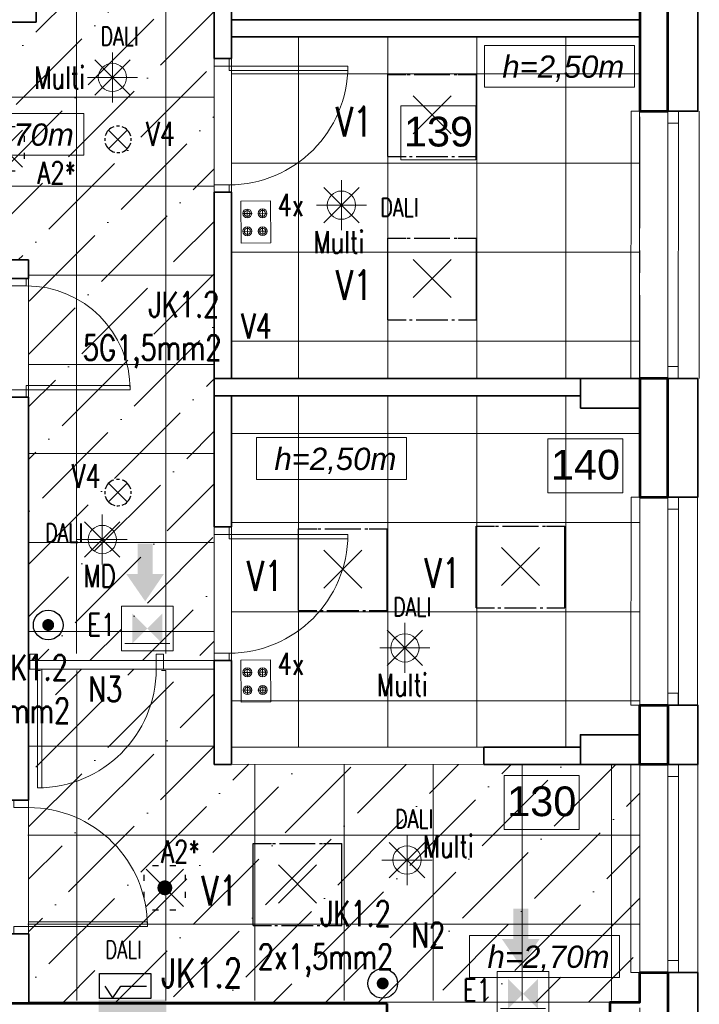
# Model space of a CAD drawing. Header units: millimetres. Extents: x 71658 to 298332, y -154437 to -30421.
# Tile 153 of 155: x 123699 to 128276, y -44156 to -37524. Entities that reach past the tile are written whole.
import ezdxf
from ezdxf import colors
from ezdxf.entities.mleader import LeaderData, LeaderLine
from ezdxf.enums import TextEntityAlignment as Align
from ezdxf.math import Vec2, Vec3

# ---------------------------------------------------------------- set-up
doc = ezdxf.new("R2010")
doc.units = ezdxf.units.MM
doc.header["$LTSCALE"] = 500
doc.header["$MEASUREMENT"] = 0
for name, pattern in [('Center', [48, 30, -6, 6, -6]), ('Hidden', [3, 2, -1]), ('Solid Line', [0])]:
    doc.linetypes.add(name, pattern=pattern)
doc.layers.get('0').update_dxf_attribs({"color": 250, "lineweight": 5})
doc.layers.get('Defpoints').update_dxf_attribs({"lineweight": 9})
for name, color, linetype, lineweight in [('A-02-PEENJOON', 7, 'Continuous', 0), ('A-04-JÄMEJOON', 7, 'Continuous', 35), ('A-06-TELJED', 253, 'Center', 0), ('A-13-UKS', 250, 'Continuous', 5), ('A-_ROOMNAME_A', 251, 'Continuous', 9), ('k-jämejoon', 250, 'Continuous', 35), ('SA_Ripplagi', 45, 'Continuous', 9), ('VAL_TING', 7, 'Continuous', 18), ('VAL_TXT', 5, 'Continuous', 15)]:
    doc.layers.add(name, color=color, linetype=linetype, lineweight=lineweight)
doc.styles.add('arial narrow', font='ARIALN.TTF', dxfattribs={"height": 180})
doc.styles.add('Arial_3', font='arial.ttf', dxfattribs={"height": 200})
doc.styles.add('ELEKTER', font='romans.shx', dxfattribs={"width": 0.75})
doc.styles.add('OmaText', font='tahoma.ttf')

# ---------------------------------------------------------------- blocks, each defined once
blk = doc.blocks.new('*U62')
for points in [[(0, -50), (50, -50), (50, 50), (0, 50)], [(850, -50), (900, -50), (900, 50), (850, 50)], [(50, -50), (80, -50), (80, -850), (50, -850)]]:
    blk.add_lwpolyline(points, close=True)
blk.add_arc((50, -50), 800, 270, 0)
blk = doc.blocks.new('*U46')
for points in [[(0, -50), (50, -50), (50, 50), (0, 50)], [(750, -50), (800, -50), (800, 50), (750, 50)], [(50, -50), (80, -50), (80, -750), (50, -750)]]:
    blk.add_lwpolyline(points, close=True)
blk.add_arc((50, -50), 700, 270, 0)
blk = doc.blocks.new('*U45')
for points in [[(0, -50), (50, -50), (50, 50), (0, 50)], [(850, -50), (900, -50), (900, 50), (850, 50)], [(50, -50), (80, -50), (80, -850), (50, -850)]]:
    blk.add_lwpolyline(points, close=True)
blk.add_arc((50, -50), 800, 270, 0)
blk = doc.blocks.new('TELG')
at = {"layer": 'A-06-TELJED', "ltscale": 0.05}
blk.add_line((127874.8, -30979.5), (127874.8, -62028.4), dxfattribs=at)
blk = doc.blocks.new('ET1736')
at = {"color": 104, "true_color": 0x029e21}
for p, q in [((50, 175), (350, 175)), ((50, 175), (50, -175)), ((99.5, 150.5), (99.5, -150.5)), ((350, -175), (350, 175)), ((50, -175), (350, -175))]:
    blk.add_line(p, q, dxfattribs=at)
blk.add_solid([(99.5, 100), (299.5, 100), (299.5, -100), (99.5, -100)], dxfattribs=at)
at = {"layer": 'Defpoints', "color": 104, "true_color": 0x029e21}
for p in [(200, 175), (50, 0), (350, 0), (200, -175)]:
    blk.add_point(p, dxfattribs=at)
at = {"style": 'ELEKTER'}
for tag, p in [('TÄHIS', (400, 370)), ('RAAM', (400, 370)), ('KÕRGUS', (-190, 230))]:
    blk.add_attdef(tag, text='', height=125, dxfattribs=at).set_placement(p, align=Align.MIDDLE)
blk = doc.blocks.new('ET1781')
at = {"lineweight": 53}
blk.add_solid([(-175, 125), (175, 125), (-175, 50), (175, 50)], dxfattribs=at)
at = {"layer": 'Defpoints', "lineweight": 53}
blk.add_point((0, 50), dxfattribs=at)
at = {"lineweight": 53, "style": 'ELEKTER'}
for tag, p in [('TÄHIS', (225, 325)), ('RAAM', (225, 325)), ('KÕRGUS', (-415, 175))]:
    blk.add_attdef(tag, text='', height=125, dxfattribs=at).set_placement(p, align=Align.MIDDLE)
blk = doc.blocks.new('ET1733')
at = {"color": 94, "lineweight": 30}
for p, q in [((-125.5, -125.5), (125.5, 125.5)), ((125.5, -125.5), (-125.5, 125.5))]:
    blk.add_line(p, q, dxfattribs=at)
at = {"color": 94, "lineweight": 30, "ltscale": 100}
for points in [[(-86.8, 136.8), (-47.2, 136.8)], [(28, 136.8), (67.7, 136.8)], [(-147.9, 74.7), (-147.9, 34.1)], [(151.3, 74.7), (151.3, 34.1)], [(-147.9, -43.1), (-147.9, -83.7)], [(151.3, -43.1), (151.3, -83.7)], [(-86.8, -140.6), (-47.2, -140.6)], [(28, -140.6), (67.7, -140.6)]]:
    blk.add_lwpolyline(points, dxfattribs=at)
at = {"color": 94, "lineweight": 30, "const_width": 50}
blk.add_lwpolyline([(-25, 0, 1), (25, 0, 1)], format="xyb", close=True, dxfattribs=at)
at = {"layer": 'Defpoints', "color": 94, "lineweight": 30}
blk.add_point((0, 0), dxfattribs=at)
at = {"lineweight": 30, "style": 'ELEKTER'}
for tag, p in [('TÄHIS', (225, 355)), ('RAAM', (225, 355)), ('KÕRGUS', (-415, 230))]:
    blk.add_attdef(tag, text='', height=125, dxfattribs=at).set_placement(p, align=Align.MIDDLE)
blk = doc.blocks.new('ET1673')
at = {"lineweight": 30}
for p, q in [((-298.4, -278.9), (-298.4, 272)), ((-298.4, 272), (-175.1, 272)), ((-168.3, 272), (-147.9, 272)), ((-120.9, 272), (120.5, 272)), ((147.9, 272), (168.3, 272)), ((175.9, 272), (298.4, 272)), ((298.4, -278.9), (298.4, 272)), ((-128, -128), (128, 128)), ((128, -128), (-128, 128)), ((-298.4, -278.9), (-175.1, -278.9)), ((-151.5, -278.9), (-133.1, -278.9)), ((-107.7, -278.9), (106.2, -278.9)), ((133.1, -278.9), (151.5, -278.9)), ((177.1, -278.9), (298.4, -278.9))]:
    blk.add_line(p, q, dxfattribs=at)
at = {"layer": 'Defpoints', "lineweight": 30}
blk.add_point((0, 0), dxfattribs=at)
at = {"lineweight": 30, "style": 'ELEKTER'}
for tag, p in [('TÄHIS', (320, 506.2)), ('KÕRGUS', (-565, 446.2)), ('RAAM', (320, 506.2))]:
    blk.add_attdef(tag, text='', height=125, dxfattribs=at).set_placement(p, align=Align.MIDDLE)
blk = doc.blocks.new('ET1531')
at = {"lineweight": 30}
for p, q in [((-126, -126), (126, 126)), ((126, -126), (-126, 126))]:
    blk.add_line(p, q, dxfattribs=at)
for start, end in [(108.6778, 164.7713), (83.2108, 96.3663), (15.0251, 71.5651), (174.4102, 186.7945), (354.5728, 5.9776), (196.1167, 255.6843), (287.9456, 345.1647), (264.933, 278.0449)]:
    blk.add_arc((0, 0), 178, start, end, dxfattribs=at)
at = {"layer": 'Defpoints', "lineweight": 30}
blk.add_point((-1, -1), dxfattribs=at)
at = {"lineweight": 30, "style": 'ELEKTER'}
for tag, p in [('TÄHIS', (194, 364)), ('RAAM', (194, 364)), ('KÕRGUS', (-411, 204))]:
    blk.add_attdef(tag, text='', height=125, dxfattribs=at).set_placement(p, align=Align.MIDDLE)
blk = doc.blocks.new('ET1461')
for p, q in [((0, -235.1), (0, 235.1)), ((-166.2, -166.2), (166.2, 166.2)), ((166.2, -166.2), (-166.2, 166.2)), ((-235.1, 0), (235.1, 0))]:
    blk.add_line(p, q)
blk.add_circle((0, 0), 133)
at = {"layer": 'Defpoints'}
for p in [(0, 133), (-133, 0), (133, 0), (0, -133)]:
    blk.add_point(p, dxfattribs=at)
at = {"style": 'ELEKTER'}
for tag, p in [('TÄHIS', (140, 280)), ('RAAM', (140, 280)), ('KÕRGUS', (-330, 140))]:
    blk.add_attdef(tag, text='', height=125, dxfattribs=at).set_placement(p, align=Align.MIDDLE)
blk = doc.blocks.new('ET1482')
at = {"lineweight": 30, "const_width": 40}
blk.add_lwpolyline([(-20, 150, 1), (20, 150, 1)], format="xyb", close=True, dxfattribs=at)
at = {"lineweight": 30}
blk.add_circle((0, 150), 100, dxfattribs=at)
at = {"layer": 'Defpoints', "lineweight": 30}
for p in [(0, 250), (-100, 150), (100, 150), (0, 50)]:
    blk.add_point(p, dxfattribs=at)
at = {"lineweight": 30, "style": 'ELEKTER'}
for tag, p in [('TÄHIS', (150, 440)), ('RAAM', (150, 440)), ('KÕRGUS', (-340, 280))]:
    blk.add_attdef(tag, text='', height=125, dxfattribs=at).set_placement(p, align=Align.MIDDLE)
blk = doc.blocks.new('ET1473')
for p, q in [((100, 450), (-100, 450)), ((-87, 367), (-27, 367)), ((-57, 397), (-57, 337)), ((16, 367), (76, 367)), ((46, 397), (46, 337)), ((-57, 277), (-57, 217)), ((46, 277), (46, 217)), ((-87, 247), (-27, 247)), ((16, 247), (76, 247))]:
    blk.add_line(p, q)
blk.add_lwpolyline([(-100, 450), (100, 450), (100, 167), (-100, 167)], close=True)
for centre, radius in [((-57, 367), 30), ((-57, 367), 20), ((46, 367), 30), ((46, 367), 20), ((-57, 247), 30), ((-57, 247), 20), ((46, 247), 30), ((46, 247), 20)]:
    blk.add_circle(centre, radius)
at = {"layer": 'Defpoints'}
for p in [(0, 450), (-97, 250), (6, 250), (103, 250)]:
    blk.add_point(p, dxfattribs=at)
at = {"style": 'ELEKTER'}
for tag, p in [('TÄHIS', (150, 650)), ('RAAM', (150, 650)), ('KÕRGUS', (-340, 500))]:
    blk.add_attdef(tag, text='', height=125, dxfattribs=at).set_placement(p, align=Align.MIDDLE)
blk = doc.blocks.new('ET1863')
blk.add_lwpolyline([(-312.5, 0, 0, 0, -1), (0, 0, 0, 0, -1), (-312.5, 0, 0, 31.25, 0), (-445.3125, 0, 0, 0, 0), (-593.75, 0, 0, 0, 0)], format="xyseb")
at = {"style": 'ELEKTER'}
for tag, p in [('KILP', (-346.25, 45)), ('JUHT', (-346.25, -170))]:
    blk.add_attdef(tag, text='', height=125, dxfattribs=at).set_placement(p, align=Align.RIGHT)
blk.add_attdef('NIMI', text='', height=125, dxfattribs=at).set_placement((-156.25, 0), align=Align.MIDDLE)
blk = doc.blocks.new('FT1133')
at = {"lineweight": 30}
for p, q in [((-288, 330), (288, 330)), ((-288, 50), (-288, 330)), ((288, 330), (288, 50)), ((-138, 55), (-225, 189)), ((-138, 55), (-50, 189)), ((-50, 189), (240, 189)), ((288, 50), (-288, 50))]:
    blk.add_line(p, q, dxfattribs=at)
at = {"layer": 'Defpoints', "lineweight": 30}
for p in [(0, 330), (-288, 190), (288, 190), (0, 50)]:
    blk.add_point(p, dxfattribs=at)
at = {"lineweight": 30, "style": 'ELEKTER'}
for tag, p in [('TÄHIS', (288, 540)), ('RAAM', (288, 540)), ('KÕRGUS', (-552, 380))]:
    blk.add_attdef(tag, text='', height=125, dxfattribs=at).set_placement(p, align=Align.MIDDLE)
blk = doc.blocks.new('VALGUSTID')
at = {"layer": 'VAL_TING', "true_color": 0x029e21}
for points in [[(247790.3, -28166.4), (247917.8, -28350.9), (248043.8, -28166.4), (247968.3, -28166.4), (247968.3, -27961.9), (247867.3, -27961.9), (247867.3, -28166.4)], [(250320, -30625.8), (250447.5, -30810.3), (250573.5, -30625.8), (250498, -30625.8), (250498, -30421.3), (250397, -30421.3), (250397, -30625.8)]]:
    blk.add_hatch(color=104, dxfattribs=at).paths.add_polyline_path(points)
at = {"layer": 'VAL_TING'}
ref = blk.add_blockref('ET1461', (247697, -24822.4), dxfattribs=dict(at, xscale=0.7167999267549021, yscale=0.7167999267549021, zscale=0.7168000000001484))
ref.add_attrib('TÄHIS', 'DALI', dxfattribs={"layer": 'VAL_TXT', "height": 125, "style": 'ELEKTER', "width": 0.75}).set_placement((247745.2, -24545.1), align=Align.MIDDLE)
ref.add_attrib('KÕRGUS', 'Multi', dxfattribs={"layer": 'VAL_TXT', "height": 150, "style": 'ELEKTER', "width": 0.75}).set_placement((247342.5, -24820.3), align=Align.MIDDLE)
at = {"layer": 'VAL_TING', "lineweight": 30, "ltscale": 100}
ref = blk.add_blockref('ET1673', (249849.3, -25074.9), dxfattribs=at)
ref.add_attrib('TÄHIS', 'V1', dxfattribs={"layer": 'VAL_TXT', "lineweight": 30, "height": 200, "style": 'ELEKTER', "width": 0.75}).set_placement((249325, -25119.5, 2500), align=Align.MIDDLE)
ref = blk.add_blockref('ET1531', (247734.3, -25239.9, 1300), dxfattribs=dict(at, xscale=0.5, yscale=0.5, zscale=0.5))
ref.add_attrib('TÄHIS', 'V4', dxfattribs={"layer": 'VAL_TXT', "lineweight": 30, "height": 160, "style": 'ELEKTER', "width": 0.75}).set_placement((248021.5, -25202.4, 2500), align=Align.MIDDLE)
ref = blk.add_blockref('ET1733', (246966.9, -25302.3), dxfattribs=dict(at, rotation=270))
ref.add_attrib('TÄHIS', 'A2*', dxfattribs={"layer": 'VAL_TXT', "lineweight": 30, "height": 150, "style": 'ELEKTER', "width": 0.75}).set_placement((247321.9, -25464.7), align=Align.MIDDLE)
at = {"layer": 'VAL_TING'}
ref = blk.add_blockref('ET1461', (249239.3, -25682.7, 3050), dxfattribs=dict(at, xscale=0.7167999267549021, yscale=0.7167999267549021, zscale=0.7168000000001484))
ref.add_attrib('TÄHIS', 'DALI', dxfattribs={"layer": 'VAL_TXT', "height": 125, "style": 'ELEKTER', "width": 0.75}).set_placement((249628.9, -25697, 3050), align=Align.MIDDLE)
ref.add_attrib('KÕRGUS', 'Multi', dxfattribs={"layer": 'VAL_TXT', "height": 150, "style": 'ELEKTER', "width": 0.75}).set_placement((249222.1, -25928.3, 3050), align=Align.MIDDLE)
ref = blk.add_blockref('ET1473', (248665.2, -26105.1), dxfattribs=dict(at, rotation=0.5364533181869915))
ref.add_attrib('TÄHIS', '4x', dxfattribs={"layer": 'VAL_TXT', "height": 150, "style": 'ELEKTER', "width": 0.75}).set_placement((248898.5, -25681.3), align=Align.MIDDLE)
at = {"layer": 'VAL_TING', "lineweight": 30, "ltscale": 100}
ref = blk.add_blockref('ET1673', (249849.3, -26176.6), dxfattribs=at)
ref.add_attrib('TÄHIS', 'V1', dxfattribs={"layer": 'VAL_TXT', "lineweight": 30, "height": 200, "style": 'ELEKTER', "width": 0.75}).set_placement((249325, -26221.2, 2500), align=Align.MIDDLE)
ref = blk.add_blockref('ET1863', (248873.7, -26496.3, 3050), dxfattribs=dict(at, xscale=1.319999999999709, yscale=1.319999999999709, zscale=1.319999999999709))
ref.add_attrib('NIMI', 'V4', dxfattribs={"layer": 'VAL_TXT', "height": 170, "style": 'ELEKTER', "width": 0.75}).set_placement((248667.5, -26496.3, 3050), align=Align.MIDDLE)
ref.add_attrib('KILP', 'JK1.2', dxfattribs={"layer": 'VAL_TXT', "height": 170, "style": 'ELEKTER', "width": 0.75}).set_placement((248416.7, -26436.9, 3050), align=Align.RIGHT)
ref.add_attrib('JUHT', '5G1,5mm2', dxfattribs={"layer": 'VAL_TXT', "height": 170, "style": 'ELEKTER', "width": 0.75}).set_placement((248432.2, -26727.3, 3050), align=Align.RIGHT)
ref = blk.add_blockref('ET1531', (247734.3, -27618.3, 1300), dxfattribs=dict(at, xscale=0.5, yscale=0.5, zscale=0.5))
ref.add_attrib('TÄHIS', 'V4', dxfattribs={"layer": 'VAL_TXT', "lineweight": 30, "height": 160, "style": 'ELEKTER', "width": 0.75}).set_placement((247520.7, -27506.5, 2500), align=Align.MIDDLE)
at = {"layer": 'VAL_TING'}
ref = blk.add_blockref('ET1461', (247628.7, -27934.7, -2500), dxfattribs=dict(at, xscale=0.7167999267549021, yscale=0.7167999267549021, zscale=0.7168000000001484))
ref.add_attrib('TÄHIS', 'DALI', dxfattribs={"layer": 'VAL_TXT', "height": 125, "style": 'ELEKTER', "width": 0.75}).set_placement((247371.5, -27889.3, -2500), align=Align.MIDDLE)
ref.add_attrib('KÕRGUS', 'MD', dxfattribs={"layer": 'VAL_TXT', "height": 150, "style": 'ELEKTER', "width": 0.75}).set_placement((247611.5, -28180.4, -2500), align=Align.MIDDLE)
at = {"layer": 'VAL_TING', "lineweight": 30, "ltscale": 100}
ref = blk.add_blockref('ET1673', (250444.9, -28116.4, 2500), dxfattribs=at)
ref.add_attrib('TÄHIS', 'V1', dxfattribs={"layer": 'VAL_TXT', "lineweight": 30, "height": 200, "style": 'ELEKTER', "width": 0.75}).set_placement((249920.6, -28161, 5000), align=Align.MIDDLE)
ref = blk.add_blockref('ET1673', (249249.2, -28134.7, 2500), dxfattribs=at)
ref.add_attrib('TÄHIS', 'V1', dxfattribs={"layer": 'VAL_TXT', "lineweight": 30, "height": 200, "style": 'ELEKTER', "width": 0.75}).set_placement((248724.9, -28179.2, 5000), align=Align.MIDDLE)
at = {"layer": 'VAL_TING'}
ref = blk.add_blockref('ET1461', (249666.8, -28664.6, 2500), dxfattribs=dict(at, xscale=0.7167999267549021, yscale=0.7167999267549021, zscale=0.7168000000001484))
ref.add_attrib('TÄHIS', 'DALI', dxfattribs={"layer": 'VAL_TXT', "height": 125, "style": 'ELEKTER', "width": 0.75}).set_placement((249714.9, -28387.4, 2500), align=Align.MIDDLE)
ref.add_attrib('KÕRGUS', 'Multi', dxfattribs={"layer": 'VAL_TXT', "height": 150, "style": 'ELEKTER', "width": 0.75}).set_placement((249649.6, -28910.3, 2500), align=Align.MIDDLE)
at = {"layer": 'VAL_TING', "lineweight": 30, "ltscale": 100}
for p in [(247264.6, -28660.4), (249517, -31074.5)]:
    blk.add_blockref('ET1482', p, dxfattribs=at)
at = {"layer": 'VAL_TING'}
ref = blk.add_blockref('ET1736', (247932.2, -28733.9), dxfattribs=dict(at, rotation=90))
ref.add_attrib('TÄHIS', 'E1', dxfattribs={"layer": 'VAL_TXT', "height": 150, "style": 'ELEKTER', "width": 0.75}).set_placement((247621.5, -28508.5), align=Align.MIDDLE)
at = {"layer": 'VAL_TING', "lineweight": 30, "ltscale": 100}
ref = blk.add_blockref('ET1863', (247854.4, -28941.5, -200), dxfattribs=dict(at, xscale=1.319999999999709, yscale=1.319999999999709, zscale=1.319999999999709))
ref.add_attrib('NIMI', 'N3', dxfattribs={"layer": 'VAL_TXT', "height": 170, "style": 'ELEKTER', "width": 0.75}).set_placement((247648.1, -28941.5, -200), align=Align.MIDDLE)
ref.add_attrib('KILP', 'JK1.2', dxfattribs={"layer": 'VAL_TXT', "height": 170, "style": 'ELEKTER', "width": 0.75}).set_placement((247397.3, -28882.1, -200), align=Align.RIGHT)
ref.add_attrib('JUHT', '2x1,5mm2', dxfattribs={"layer": 'VAL_TXT', "height": 170, "style": 'ELEKTER', "width": 0.75}).set_placement((247412.9, -29172.5, -200), align=Align.RIGHT)
at = {"layer": 'VAL_TING'}
ref = blk.add_blockref('ET1473', (248665.8, -29195.9), dxfattribs=dict(at, rotation=0.5364533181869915))
ref.add_attrib('TÄHIS', '4x', dxfattribs={"layer": 'VAL_TXT', "height": 150, "style": 'ELEKTER', "width": 0.75}).set_placement((248899.1, -28772), align=Align.MIDDLE)
ref = blk.add_blockref('ET1461', (249680.8, -30093.5), dxfattribs=dict(at, xscale=0.7167999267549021, yscale=0.7167999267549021, zscale=0.7168000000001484))
ref.add_attrib('TÄHIS', 'DALI', dxfattribs={"layer": 'VAL_TXT', "height": 125, "style": 'ELEKTER', "width": 0.75}).set_placement((249728.9, -29816.3), align=Align.MIDDLE)
ref.add_attrib('KÕRGUS', 'Multi', dxfattribs={"layer": 'VAL_TXT', "height": 150, "style": 'ELEKTER', "width": 0.75}).set_placement((249959.3, -29997.6), align=Align.MIDDLE)
at = {"layer": 'VAL_TING', "lineweight": 30, "ltscale": 100}
ref = blk.add_blockref('ET1733', (248050.1, -30280.5), dxfattribs=dict(at, rotation=270))
ref.add_attrib('TÄHIS', 'A2*', dxfattribs={"layer": 'VAL_TXT', "lineweight": 30, "height": 150, "style": 'ELEKTER', "width": 0.75}).set_placement((248155.6, -30036.2), align=Align.MIDDLE)
ref = blk.add_blockref('ET1673', (248942.8, -30254.8, 2700), dxfattribs=at)
ref.add_attrib('TÄHIS', 'V1', dxfattribs={"layer": 'VAL_TXT', "lineweight": 30, "height": 200, "style": 'ELEKTER', "width": 0.75}).set_placement((248418.5, -30299.4, 5200), align=Align.MIDDLE)
ref = blk.add_blockref('ET1863', (250029.3, -30598.2), dxfattribs=dict(at, xscale=1.319999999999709, yscale=1.319999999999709, zscale=1.319999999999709))
ref.add_attrib('NIMI', 'N2', dxfattribs={"layer": 'VAL_TXT', "height": 170, "style": 'ELEKTER', "width": 0.75}).set_placement((249823.1, -30598.2), align=Align.MIDDLE)
ref.add_attrib('KILP', 'JK1.2', dxfattribs={"layer": 'VAL_TXT', "height": 170, "style": 'ELEKTER', "width": 0.75}).set_placement((249572.3, -30538.8), align=Align.RIGHT)
ref.add_attrib('JUHT', '2x1,5mm2', dxfattribs={"layer": 'VAL_TXT', "height": 170, "style": 'ELEKTER', "width": 0.75}).set_placement((249587.8, -30829.2), align=Align.RIGHT)
ref = blk.add_blockref('FT1133', (247783, -31055.5), dxfattribs=dict(at, xscale=0.5999999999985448, yscale=0.5999999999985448, zscale=0.5999999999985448))
ref.add_attrib('TÄHIS', 'DALI', dxfattribs={"layer": 'VAL_TXT', "lineweight": 30, "height": 120, "style": 'ELEKTER', "width": 0.75}).set_placement((247771.3, -30696.6), align=Align.MIDDLE)
at = {"layer": 'VAL_TING', "lineweight": 53}
ref = blk.add_blockref('ET1781', (247832.6, -31197), dxfattribs=dict(at, xscale=1.299999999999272, yscale=1.299999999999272, zscale=1.299999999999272))
ref.add_attrib('TÄHIS', 'JK1.2', dxfattribs={"layer": 'VAL_TXT', "lineweight": 53, "height": 195, "style": 'ELEKTER', "width": 0.75}).set_placement((248298.8, -30853.6), align=Align.MIDDLE)
at = {"layer": 'VAL_TING'}
ref = blk.add_blockref('ET1736', (250461.9, -31193.2), dxfattribs=dict(at, rotation=90))
ref.add_attrib('TÄHIS', 'E1', dxfattribs={"layer": 'VAL_TXT', "height": 150, "style": 'ELEKTER', "width": 0.75}).set_placement((250151.2, -30967.9), align=Align.MIDDLE)

msp = doc.modelspace()

# ---------------------------------------------------------------- block references
at = {"layer": 'A-06-TELJED'}
msp.add_blockref('TELG', (0, 0), dxfattribs=at)

# ---------------------------------------------------------------- next in the draw order: hatches: boundary and pattern name
at = {"layer": 'SA_Ripplagi'}
h = msp.add_hatch(dxfattribs=at)
h.set_pattern_fill('ANSI36', color=256, scale=2000)
h.set_pattern_definition([(45, (-17127.74, 3e-06), (132.58252, 486.1359), [625, -125, 0, -125])])
h.paths.add_polyline_path([(123759.375, -39141.047), (123759.244, -41841.165), (125009.137, -41841.16), (125009.018, -34741.01), (123809.255, -34741.01), (123809.496, -37541.061), (121479.549, -37541.261), (121480.054, -39141.042)])
h.paths.add_polyline_path([(121479.802, -44340.997), (127874.785, -44340.997), (127874.802, -45940.997), (121479.802, -45940.997)])
h.paths.add_polyline_path([(123759.569, -41898.275), (123759.432, -44140.997), (127874.802, -44140.997), (127874.781, -42541.481), (125009.014, -42538.386), (125009.145, -41898.245)])

# ---------------------------------------------------------------- next in the draw order: linework, layer by layer
at = {"layer": 'A-02-PEENJOON', "color": 7, "linetype": 'Solid Line', "lineweight": 13}
for p, q in [((127815.764, -39940.997), (127816.197, -38140.997)), ((127875.761, -38140.997), (127816.197, -38140.998)), ((128064.802, -38220.997), (128064.802, -38140.997)), ((128134.802, -38140.997), (128134.802, -38220.997)), ((128275.764, -39940.997), (128275.764, -38140.998)), ((128064.368, -39940.907), (128064.802, -38220.997)), ((128134.802, -38220.997), (128064.802, -38220.997)), ((128134.802, -38220.997), (128134.368, -39940.907)), ((128134.802, -39861.086), (128064.802, -39861.086)), ((127815.764, -42140.952), (127816.197, -40740.906)), ((127875.761, -40740.995), (127816.197, -40740.997)), ((128064.802, -40820.995), (128064.802, -40740.995)), ((128134.802, -40740.995), (128134.802, -40820.995)), ((128263.379, -42140.952), (128264.368, -40740.907)), ((128064.802, -40820.906), (128064.802, -42140.952)), ((128134.802, -40820.995), (128064.802, -40820.995)), ((128134.802, -40820.906), (128134.802, -42140.952)), ((128064.368, -42140.997), (128064.368, -42060.997)), ((128064.368, -42060.997), (128134.368, -42060.997)), ((128134.368, -42060.997), (128134.368, -42140.997)), ((128075.764, -42140.997), (127815.764, -42140.997)), ((127814.801, -43940.997), (127814.801, -42540.997)), ((128064.802, -42621.042), (128064.802, -42541.042)), ((128134.802, -42541.042), (128134.802, -42621.042)), ((128264.802, -43940.997), (128264.802, -42540.997)), ((128064.802, -43860.997), (128064.802, -42620.997)), ((128134.802, -42621.042), (128064.802, -42621.042)), ((128134.802, -42620.997), (128134.802, -43860.997)), ((128064.802, -43940.997), (128064.802, -43860.997)), ((128064.802, -43860.997), (128134.802, -43860.997)), ((128134.802, -43860.997), (128134.802, -43940.997)), ((128074.801, -43940.997), (127814.801, -43940.997))]:
    msp.add_line(p, q, dxfattribs=at)
at = {"layer": 'A-02-PEENJOON'}
for p, q in [((123759.505, -39141.042), (123699.505, -39141.042)), ((123759.431, -41841.284), (125009.018, -41841.042)), ((123759.436, -41898.383), (125008.956, -41898.141))]:
    msp.add_line(p, q, dxfattribs=at)
at = {"layer": 'A-04-JÄMEJOON'}
for p, q in [((123809.494, -37541.061), (123809.397, -37240.738)), ((121479.806, -37541.261), (123809.494, -37541.061)), ((125125.018, -39941.042), (125125.018, -38686.586)), ((121479.802, -39141.042), (123759.079, -39141.042)), ((123759.079, -39141.042), (123759.109, -39267.042)), ((121879.759, -39267.044), (123759.109, -39267.042)), ((123759.271, -40067.021), (123633.271, -40067.046)), ((123759.271, -40067.021), (123759.487, -42780.937)), ((127474.781, -42424.881), (126825.018, -42424.881)), ((126825.018, -42540.952), (127874.802, -42540.952))]:
    msp.add_line(p, q, dxfattribs=at)
for points in [[(125125.018, -36686.583), (125125.018, -37786.583), (125009.018, -37786.583)], [(125009.018, -37786.583), (125009.018, -36686.586)], [(128064.802, -38140.997), (128264.802, -38140.997), (128264.802, -37140.997), (128064.802, -37140.997)], [(127873.802, -37524.808), (125125.018, -37524.808), (125125.018, -37639.817), (127873.802, -37640.878)], [(126709.018, -37524.808), (127873.802, -37524.808)], [(125009.016, -40941.042), (125009.018, -38686.586)], [(125125.018, -38686.586), (125009.018, -38686.586)], [(127474.822, -39941.017), (125009.059, -39941.042), (125009.059, -40057.042), (127474.822, -40057.042)], [(127474.781, -40141.004), (127474.781, -39941.017), (127474.822, -39941.017), (127474.822, -39940.997), (127874.822, -39940.997), (127874.822, -40141.004), (127474.781, -40141.004)], [(128064.802, -40740.997), (128264.802, -40740.997), (128264.802, -39940.997), (128064.802, -39940.997)], [(125125.018, -40057.042), (125125.018, -40941.042)], [(125125.018, -40941.042), (125009.016, -40941.042)], [(125125.018, -41841.042), (125125.018, -42539.914), (125009.014, -42539.914), (125009.015, -41841.042)], [(125125.018, -41841.042), (125009.015, -41841.042)], [(128064.802, -42540.997), (128264.802, -42540.997), (128264.802, -42140.997), (128064.802, -42140.997)], [(127474.781, -42540.952), (127474.781, -42340.965), (127474.802, -42340.965), (127474.802, -42340.945), (127874.802, -42340.945), (127874.802, -42540.952), (127474.781, -42540.952)], [(126825.018, -42539.934), (126825.018, -42424.881)], [(123759.509, -42780.955), (123643.498, -42780.96)], [(121479.802, -43680.958), (121479.802, -43680.958), (123759.802, -43680.958), (123759.802, -44140.997)], [(128064.802, -44340.997), (128264.802, -44340.997), (128264.802, -43940.997), (128064.802, -43940.997)]]:
    msp.add_lwpolyline(points, dxfattribs=at)
at = {"layer": 'A-_ROOMNAME_A', "flags": 128}
for points in [[(126266.439, -38103.96), (126266.439, -38467.304), (126771.658, -38467.304), (126771.658, -38103.96)], [(127256.136, -40347.185), (127256.136, -40710.529), (127761.355, -40710.529), (127761.355, -40347.185)], [(126961.665, -42614.498), (126961.665, -42977.841), (127466.884, -42977.841), (127466.884, -42614.498)]]:
    msp.add_lwpolyline(points, close=True, dxfattribs=at)
at = {"layer": 'k-jämejoon', "lineweight": 53}
for p, q in [((126174.802, -44150.997), (121479.796, -44150.997)), ((126174.802, -44340.997), (126174.802, -44150.997))]:
    msp.add_line(p, q, dxfattribs=at)
for points in [[(128064.802, -37140.997), (127874.781, -37140.997), (127874.781, -38140.997), (128064.802, -38140.997)], [(128064.802, -39940.997), (127874.781, -39940.997), (127874.781, -40740.997), (128064.802, -40740.997)]]:
    msp.add_lwpolyline(points, close=True, dxfattribs=at)
for points in [[(128064.802, -42540.997), (127874.802, -42540.997), (127874.802, -42340.997), (127874.781, -42340.997), (127874.781, -42140.997), (128064.802, -42140.997), (128064.802, -42540.997)], [(128064.802, -44340.997), (127674.781, -44340.997), (127674.781, -44140.997), (127874.781, -44140.997), (127874.781, -43940.997), (128064.802, -43940.997), (128064.802, -44340.997)]]:
    msp.add_lwpolyline(points, dxfattribs=at)
at = {"layer": 'SA_Ripplagi', "linetype": 'Continuous', "lineweight": 18}
for p, q in [((124082.807, -34741.01), (124082.807, -41792.379)), ((124682.807, -34741.01), (124682.807, -41792.379)), ((125577.538, -39941.017), (125577.538, -37639.808)), ((126177.538, -39941.017), (126177.538, -37639.808)), ((126777.538, -39941.017), (126777.538, -37639.808)), ((127377.538, -39941.017), (127377.538, -37639.808)), ((125125.018, -37889.804), (127874.802, -37889.804)), ((121479.802, -38045.727), (125009.018, -38045.727)), ((125125.018, -38489.804), (127874.802, -38489.804)), ((121479.802, -38645.727), (125009.018, -38645.727)), ((125125.018, -39089.804), (127874.802, -39089.804)), ((123759.475, -39245.727), (125009.018, -39245.727)), ((125125.018, -39689.804), (127874.802, -39689.804)), ((123759.366, -39845.727), (125009.018, -39845.727)), ((125577.538, -42424.952), (125577.538, -40057.017)), ((126177.538, -42424.952), (126177.538, -40057.017)), ((126777.538, -42424.952), (126777.538, -40057.017)), ((127377.538, -42424.952), (127377.538, -40057.017)), ((125125.018, -40311.912), (127874.802, -40311.912)), ((123754.199, -40445.727), (125009.018, -40445.727)), ((125125.018, -40911.912), (127874.802, -40911.912)), ((123754.199, -41045.727), (125009.018, -41045.727)), ((125125.018, -41511.912), (127874.802, -41511.912)), ((123754.199, -41645.727), (125009.018, -41645.727)), ((124083.448, -41908.513), (124083.448, -44130.997)), ((124683.448, -41908.513), (124683.448, -44130.997)), ((125125.018, -42111.912), (127874.802, -42111.912)), ((123754.199, -42416.826), (125009.018, -42416.826)), ((125283.448, -42540.837), (125283.448, -44130.997)), ((125883.448, -42540.863), (125883.448, -44130.997)), ((126483.448, -42540.89), (126483.448, -44130.997)), ((127083.448, -42540.917), (127083.448, -44130.997)), ((127683.448, -42540.943), (127683.448, -44130.997)), ((123754.199, -43016.826), (127874.802, -43016.826)), ((123754.199, -43616.826), (127874.802, -43616.826))]:
    msp.add_line(p, q, dxfattribs=at)
at = {"layer": 'SA_Ripplagi'}
for p, q in [((123819.265, -41908.513), (123839.265, -41908.513)), ((124654.199, -41908.513), (124684.265, -41908.513))]:
    msp.add_line(p, q, dxfattribs=at)
at = {"layer": 'SA_Ripplagi', "color": 18, "true_color": 0x000000}
for points in [[(123759.375, -39141.047), (123759.244, -41841.165), (125009.137, -41841.16), (125009.018, -34741.01), (123809.255, -34741.01), (123809.496, -37541.061), (121479.549, -37541.261), (121480.054, -39141.042), (123759.375, -39141.047), (123759.375, -39141.047)], [(127474.781, -40056.971), (127474.781, -40140.933), (127874.779, -40140.933), (127874.802, -42340.881), (127474.802, -42340.895), (127474.802, -42424.881), (125124.999, -42424.892), (125125.018, -40056.971), (127474.781, -40056.971)], [(123759.569, -41898.275), (123759.432, -44140.997), (127874.802, -44140.997), (127874.781, -42541.481), (125009.014, -42538.386), (125009.145, -41898.245), (123759.569, -41898.275)]]:
    msp.add_lwpolyline(points, dxfattribs=at)
for points in [[(125125.018, -34740.983), (127873.802, -34740.724), (127873.802, -37525.08), (125125.018, -37524.808)], [(125125.018, -37640.808), (127873.802, -37640.808), (127873.802, -39941.042), (125125.018, -39941.042)], [(126828.47, -37697.668), (127838.772, -37697.668), (127838.772, -37979.58), (126828.47, -37979.58)], [(123121.713, -38155.535), (124132.015, -38155.535), (124132.015, -38437.447), (123121.713, -38437.447)], [(125293.77, -40339.405), (126304.072, -40339.405), (126304.072, -40621.317), (125293.77, -40621.317)], [(126728.973, -43692.642), (127739.275, -43692.642), (127739.275, -43974.554), (126728.973, -43974.554)]]:
    msp.add_lwpolyline(points, close=True, dxfattribs=at)

# ---------------------------------------------------------------- next in the draw order: block references
at = {"layer": 'A-02-PEENJOON'}
for p, rotation in [((123768.436, -41848.262), 359.9983426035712), ((123709.495, -43680.956), 89.99834260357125)]:
    msp.add_blockref('*U45', p, dxfattribs=dict(at, rotation=rotation))
at = {"layer": 'A-13-UKS', "linetype": 'Hidden', "lineweight": 0, "ltscale": 100, "xscale": -1, "rotation": 90.00165739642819}
for p in [(125058.992, -37786.585), (125058.992, -40941.04)]:
    msp.add_blockref('*U62', p, dxfattribs=at)
at = {"layer": 'A-13-UKS', "linetype": 'Hidden', "lineweight": 0, "ltscale": 100, "rotation": 90.00000000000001}
msp.add_blockref('*U46', (123693.288, -40067.042), dxfattribs=at)
at = {"layer": 'VAL_TING'}
msp.add_blockref('VALGUSTID', (-123373.264, -13090.897), dxfattribs=at)

# ---------------------------------------------------------------- next in the draw order: texts
at = {"layer": 'A-_ROOMNAME_A', "char_height": 200, "width": 558.26269, "attachment_point": 1, "line_spacing_factor": 0.941778, "style": 'Arial_3'}
for s, insert in [('1{\\fArial|b0|i0|c186|p34;39}', (126286.439, -38178.24)), ('1{\\fArial|b0|i0|c186|p34;40}', (127276.136, -40421.465)), ('1{\\fArial|b0|i0|c186|p34;30}', (126981.665, -42688.778))]:
    msp.add_mtext(s, dxfattribs=dict(at, insert=insert))
at = {"layer": 'SA_Ripplagi', "color": 18, "true_color": 0x000000, "char_height": 150, "width": 3299.12335, "attachment_point": 1, "style": 'OmaText'}
for s, insert in [('{\\f@Arial Unicode MS|b0|i1|c186|p34;h=2,50m}', (126949.385, -37765.492)), ('{\\f@Arial Unicode MS|b0|i1|c186|p34;h=2,70m}', (123242.627, -38223.36)), ('{\\f@Arial Unicode MS|b0|i1|c186|p34;h=2,50m}', (125414.685, -40407.229)), ('{\\f@Arial Unicode MS|b0|i1|c186|p34;h=2,70m}', (126849.888, -43760.467))]:
    msp.add_mtext(s, dxfattribs=dict(at, insert=insert))

# ---------------------------------------------------------------- next in the draw order: leaders
at = {"layer": 'SA_Ripplagi', "color": 18, "true_color": 0x000000}
ml = msp.add_multileader_mtext('Standard', dxfattribs=at)
ml.set_content('{\\fArial Narrow|b0|i0|c186|p34;Ripplae\\Paste}', color=(0, 0, 0), style='arial narrow')
ml.set_leader_properties()
ml.build(insert=Vec2(0, 0))
ml.multileader.update_dxf_attribs({"text_left_attachment_type": 5, "text_right_attachment_type": 6, "dogleg_length": 0.5, "arrow_head_size": 150})
ctx = ml.context
ctx.base_point, ctx.char_height, ctx.arrow_head_size, ctx.landing_gap_size, ctx.plane_origin = Vec3(119554.284, -44095.419), 200, 150, 0.09, Vec3(125523.331, -46264.306)
ctx.left_attachment, ctx.right_attachment = 5, 6
notes = []
notes.append((ctx, [(1, (1, 1, 0), (120304.214, -43762.085), (-1, 0), 0.5, [(2, [(123749.249, -45199.201)], 0, [])])]))
ctx.mtext.insert, ctx.mtext.width, ctx.mtext.defined_height, ctx.mtext.flow_direction = Vec3(119554.374, -43522.085), 2055.0841, 183.37, 5
for ctx, leaders in notes:
    for number, flags, end, landing, length, lines in leaders:
        leader = LeaderData()
        leader.index, (leader.has_last_leader_line, leader.has_dogleg_vector, leader.attachment_direction) = number, flags
        leader.last_leader_point, leader.dogleg_vector, leader.dogleg_length = Vec3(end), Vec3(landing), length
        for number, points, colour, breaks in lines:
            line = LeaderLine()
            line.index, line.vertices, line.color, line.breaks = number, Vec3.list(points), colors.encode_raw_color(colour), breaks
            leader.lines.append(line)
        ctx.leaders.append(leader)

doc.saveas('drawing.dxf')
